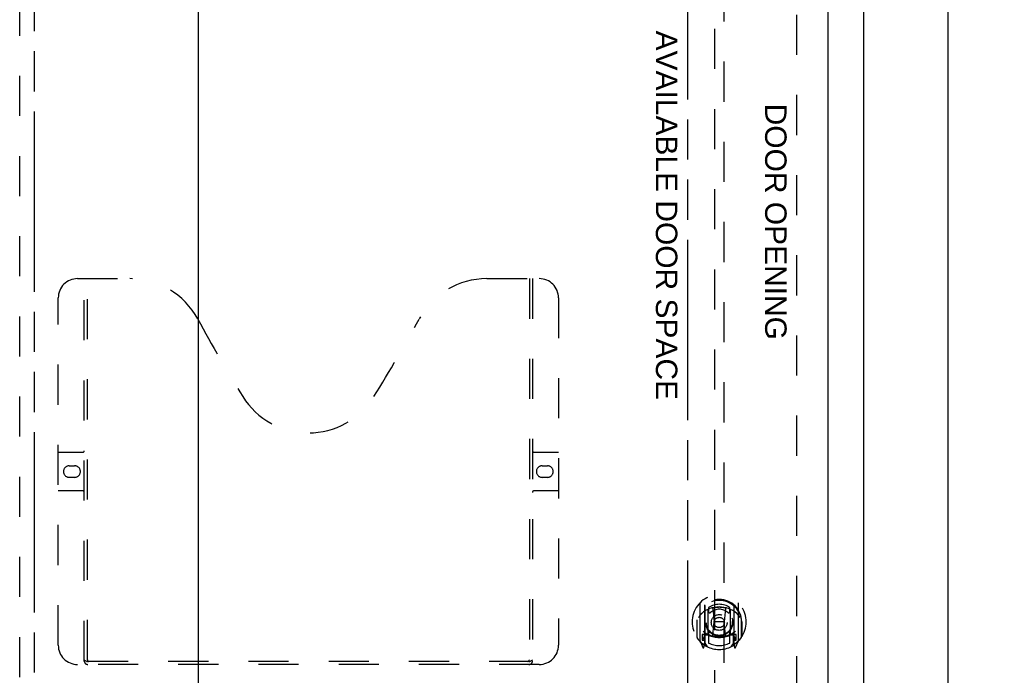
# Model space of a CAD drawing. Header units: inches. Extents: x 0 to 189, y 0 to 122.
# Tile 11 of 44: x 69 to 94, y 11 to 28. Entities that reach past the tile are written whole.
import ezdxf

# ---------------------------------------------------------------- set-up
doc = ezdxf.new("R2010")
doc.units = ezdxf.units.IN
doc.header["$LTSCALE"] = 10.388889
doc.header["$MEASUREMENT"] = 0
doc.linetypes.add('HIDDEN', pattern=[0.2, 0.1, -0.1])
doc.linetypes.add('PHANTOM', pattern=[0.8, 0.45, -0.05, 0.1, -0.05, 0.1, -0.05])
doc.layers.get('0').update_dxf_attribs({"linetype": 'CONTINUOUS'})
for name, color, linetype in [('AVAIL_DOOR_SPACE', 7, 'CONTINUOUS'), ('DEFAULT_2', 8, 'HIDDEN'), ('DIMENSIONS', 7, 'CONTINUOUS')]:
    doc.layers.add(name, color=color, linetype=linetype)
doc.styles.get("Standard").update_dxf_attribs({"font": 'arial.ttf'})
doc.dimstyles.new('DIMSTYLE_1', dxfattribs={"dimtxt": 0.833333, "dimasz": 1.111111, "dimexe": 0.09, "dimexo": 0.07, "dimgap": 0.0375, "dimtad": 0, "dimtih": 1, "dimtoh": 1, "dimzin": 4, "dimdsep": 46, "dimtxsty": 'Standard', "dimblk": '_FILLED', "dimblk1": '_FILLED', "dimblk2": '_FILLED', "dimcen": 0.09, "dimazin": 1, "dimtfac": 1, "dimtdec": 3, "dimtofl": 0, "dimtmove": 0, "dimatfit": 3, "dimldrblk": '_FILLED', "dimfxl": 0, "dimtolj": 1, "dimtzin": 4, "dimarcsym": 0})

# ---------------------------------------------------------------- blocks, each defined once
blk = doc.blocks.new('_FILLED')
at = {"color": 0, "linetype": 'ByBlock'}
blk.add_solid([(0, 0), (-1, 0.2), (-1, -0.2)], dxfattribs=at)
blk = doc.blocks.new('*D2')
at = {"layer": 'DIMENSIONS', "color": 2, "linetype": 'Continuous'}
for p, q in [((91.389, 85.992), (93.963, 85.992)), ((92.963, 85.992), (92.963, 47.455)), ((92.963, 7.252), (92.963, 45.788)), ((91.389, 7.252), (93.963, 7.252))]:
    blk.add_line(p, q, dxfattribs=at)
at = {"layer": 'DIMENSIONS', "color": 2, "linetype": 'Continuous', "xscale": 1.1111111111, "yscale": 1.1111111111, "zscale": 1.1111111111}
for p, rotation in [((92.963, 85.992), 90), ((92.963, 7.252), 270)]:
    blk.add_blockref('_FILLED', p, dxfattribs=dict(at, rotation=rotation))
at = {"layer": 'DIMENSIONS', "color": 2, "linetype": 'Continuous', "insert": (92.963, 47.038), "char_height": 0.8333, "width": 2.91202, "attachment_point": 2, "line_spacing_factor": 0.9}
blk.add_mtext('78.74', dxfattribs=at)
blk = doc.blocks.new('*D8')
at = {"layer": 'DIMENSIONS', "color": 2, "linetype": 'Continuous'}
for p, q in [((73.545, 83.867), (73.545, 47.455)), ((73.545, 9.377), (73.545, 45.788))]:
    blk.add_line(p, q, dxfattribs=at)
at = {"layer": 'DIMENSIONS', "color": 2, "linetype": 'Continuous', "xscale": 1.1111111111, "yscale": 1.1111111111, "zscale": 1.1111111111}
for p, rotation in [((73.545, 83.867), 90), ((73.545, 9.377), 270)]:
    blk.add_blockref('_FILLED', p, dxfattribs=dict(at, rotation=rotation))
at = {"layer": 'DIMENSIONS', "color": 2, "linetype": 'Continuous', "insert": (73.545, 47.038), "char_height": 0.8333, "width": 2.91202, "attachment_point": 2, "line_spacing_factor": 0.9}
blk.add_mtext('74.49', dxfattribs=at)
blk = doc.blocks.new('*D9')
at = {"layer": 'DIMENSIONS', "color": 2, "linetype": 'Continuous'}
for p, q in [((73.545, 9.377), (73.545, 11.599)), ((73.545, 8.252), (73.545, 5.715)), ((73.545, 5.715), (74.33, 5.715))]:
    blk.add_line(p, q, dxfattribs=at)
at = {"layer": 'DIMENSIONS', "color": 2, "linetype": 'Continuous', "xscale": 1.1111111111, "yscale": 1.1111111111, "zscale": 1.1111111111}
for p, rotation in [((73.545, 9.377), 270), ((73.545, 8.252), 90)]:
    blk.add_blockref('_FILLED', p, dxfattribs=dict(at, rotation=rotation))
at = {"layer": 'DIMENSIONS', "color": 2, "linetype": 'Continuous', "insert": (74.747, 6.132), "char_height": 0.8333, "width": 2.26456, "attachment_point": 1, "line_spacing_factor": 0.9}
blk.add_mtext('1.13', dxfattribs=at)
blk = doc.blocks.new('*D12')
at = {"layer": 'DIMENSIONS', "color": 2, "linetype": 'Continuous'}
for p, q in [((86.22, 63.15), (83.913, 63.15)), ((89.845, 63.15), (92.068, 63.15))]:
    blk.add_line(p, q, dxfattribs=at)
at = {"layer": 'DIMENSIONS', "color": 2, "linetype": 'Continuous', "xscale": 1.1111111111, "yscale": 1.1111111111, "zscale": 1.1111111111}
blk.add_blockref('_FILLED', (86.22, 63.15), dxfattribs=at)
at = {"layer": 'DIMENSIONS', "color": 2, "linetype": 'Continuous', "xscale": 1.1111111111, "yscale": 1.1111111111, "zscale": 1.1111111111, "rotation": 180}
blk.add_blockref('_FILLED', (89.845, 63.15), dxfattribs=at)
at = {"layer": 'DIMENSIONS', "color": 2, "linetype": 'Continuous', "insert": (83.496, 63.566), "char_height": 0.8333, "width": 2.26456, "attachment_point": 3, "line_spacing_factor": 0.9}
blk.add_mtext('3.63', dxfattribs=at)

msp = doc.modelspace()

# ---------------------------------------------------------------- linework, layer by layer
at = {"color": 3, "linetype": 'Continuous'}
for p, q in [((90.783, 7.356), (90.783, 85.888)), ((89.845, 84.888), (89.845, 8.356))]:
    msp.add_line(p, q, dxfattribs=at)
at = {"layer": 'AVAIL_DOOR_SPACE', "color": 40, "linetype": 'PHANTOM'}
for p, q in [((69.286, 83.867), (69.286, 9.377)), ((86.22, 9.377), (86.22, 39.921))]:
    msp.add_line(p, q, dxfattribs=at)
at = {"layer": 'DEFAULT_2', "color": 8, "linetype": 'HIDDEN'}
for p, q in [((68.911, 8.95), (68.911, 84.294)), ((89.033, 84.294), (89.033, 8.95)), ((86.908, 44.451), (86.908, 9.319)), ((87.158, 9.319), (87.158, 44.451)), ((70.41, 21.356), (71.765, 21.356)), ((70.585, 11.446), (70.585, 21.356)), ((70.665, 11.476), (70.665, 21.356)), ((81.015, 21.356), (82.37, 21.356)), ((82.115, 21.356), (82.115, 11.476)), ((82.195, 21.356), (82.195, 11.446)), ((69.91, 11.856), (69.91, 20.856)), ((82.87, 20.856), (82.87, 11.856)), ((69.91, 16.856), (70.545, 16.856)), ((82.235, 16.856), (82.87, 16.856)), ((70.196, 16.506), (70.333, 16.506)), ((82.446, 16.506), (82.583, 16.506)), ((70.333, 16.206), (70.196, 16.206)), ((82.583, 16.206), (82.446, 16.206)), ((70.545, 15.856), (69.91, 15.856)), ((82.87, 15.856), (82.235, 15.856)), ((86.533, 12.947), (86.533, 11.98)), ((86.65, 12.893), (86.65, 11.877)), ((86.658, 12.868), (86.658, 11.865)), ((86.75, 12.145), (86.75, 12.776)), ((86.758, 12.829), (86.758, 12.726)), ((86.87, 12.803), (86.9, 12.463)), ((87.196, 12.803), (87.165, 12.463)), ((87.308, 12.726), (87.308, 12.829)), ((87.315, 12.776), (87.315, 12.145)), ((87.408, 12.868), (87.408, 11.865)), ((87.415, 12.893), (87.415, 11.877)), ((87.533, 11.98), (87.533, 12.947)), ((86.458, 12.51), (86.458, 12.513)), ((86.458, 12.052), (86.458, 12.51)), ((87.608, 12.51), (87.608, 12.513)), ((87.608, 12.052), (87.608, 12.51)), ((86.45, 12.463), (86.465, 12.463)), ((86.45, 12.463), (86.45, 12.075)), ((86.87, 12.119), (86.9, 12.463)), ((87.165, 12.463), (86.9, 12.463)), ((87.196, 12.119), (87.165, 12.463)), ((87.615, 12.463), (87.6, 12.463)), ((87.615, 12.463), (87.615, 12.075)), ((86.65, 12.134), (86.59, 12.134)), ((86.59, 12.134), (86.59, 11.984)), ((86.628, 12.038), (86.599, 11.992)), ((86.66, 12.097), (86.66, 11.89)), ((86.75, 12.135), (86.678, 12.135)), ((86.746, 12.117), (86.68, 12.117)), ((86.758, 12.165), (86.758, 11.912)), ((87.308, 11.912), (87.308, 12.165)), ((87.388, 12.135), (87.315, 12.135)), ((87.385, 12.117), (87.32, 12.117)), ((87.405, 11.89), (87.405, 12.097)), ((87.475, 12.134), (87.415, 12.134)), ((87.467, 11.992), (87.438, 12.038)), ((87.475, 11.984), (87.475, 12.134)), ((86.537, 11.969), (86.607, 11.793)), ((86.59, 11.984), (86.658, 11.984)), ((86.629, 11.874), (86.633, 11.871)), ((86.636, 11.796), (86.65, 11.877)), ((86.728, 11.815), (86.658, 11.924)), ((87.408, 11.924), (87.338, 11.815)), ((87.408, 11.984), (87.475, 11.984)), ((87.415, 11.877), (87.43, 11.796)), ((87.436, 11.873), (87.437, 11.874)), ((87.437, 11.874), (87.437, 11.874)), ((87.437, 11.874), (87.437, 11.874)), ((87.458, 11.793), (87.529, 11.969)), ((82.37, 11.356), (70.41, 11.356)), ((82.111, 11.436), (70.669, 11.436))]:
    msp.add_line(p, q, dxfattribs=at)
for points in [[(86.845, 12.82), (86.85, 12.822), (86.856, 12.823), (86.861, 12.824), (86.867, 12.826), (86.872, 12.827), (86.878, 12.828), (86.883, 12.83), (86.888, 12.831), (86.894, 12.832), (86.899, 12.833), (86.905, 12.834), (86.91, 12.835), (86.916, 12.836), (86.921, 12.837), (86.927, 12.838), (86.933, 12.839), (86.938, 12.839), (86.944, 12.84), (86.949, 12.841), (86.955, 12.841), (86.96, 12.842), (86.966, 12.843), (86.971, 12.843), (86.977, 12.844), (86.983, 12.844), (86.988, 12.844), (86.994, 12.845), (86.999, 12.845), (87.005, 12.845), (87.011, 12.845), (87.016, 12.846), (87.022, 12.846), (87.027, 12.846), (87.033, 12.846), (87.039, 12.846), (87.044, 12.846), (87.05, 12.846), (87.055, 12.845), (87.061, 12.845), (87.066, 12.845), (87.072, 12.845), (87.078, 12.844), (87.083, 12.844), (87.089, 12.844), (87.094, 12.843), (87.1, 12.843), (87.106, 12.842), (87.111, 12.841), (87.117, 12.841), (87.122, 12.84), (87.128, 12.839), (87.133, 12.839), (87.139, 12.838), (87.144, 12.837), (87.15, 12.836), (87.155, 12.835), (87.161, 12.834), (87.166, 12.833), (87.172, 12.832), (87.177, 12.831), (87.183, 12.83), (87.188, 12.828), (87.194, 12.827), (87.199, 12.826), (87.205, 12.824), (87.21, 12.823), (87.215, 12.822), (87.221, 12.82)], [(86.579, 12.678), (86.577, 12.677), (86.576, 12.676), (86.574, 12.674), (86.572, 12.673), (86.571, 12.671), (86.569, 12.67), (86.567, 12.668), (86.566, 12.666), (86.564, 12.665), (86.562, 12.663), (86.56, 12.661), (86.558, 12.659), (86.557, 12.657), (86.555, 12.654), (86.553, 12.652), (86.551, 12.65), (86.549, 12.647), (86.547, 12.645), (86.544, 12.642), (86.542, 12.639), (86.54, 12.637), (86.538, 12.634), (86.535, 12.63), (86.533, 12.627), (86.531, 12.624), (86.528, 12.62), (86.526, 12.617), (86.523, 12.613), (86.521, 12.609), (86.518, 12.605), (86.515, 12.601), (86.512, 12.596), (86.51, 12.592), (86.507, 12.587), (86.504, 12.582), (86.5, 12.577)], [(87.565, 12.577), (87.562, 12.582), (87.559, 12.587), (87.556, 12.592), (87.553, 12.596), (87.551, 12.601), (87.548, 12.605), (87.545, 12.609), (87.543, 12.613), (87.54, 12.617), (87.538, 12.62), (87.535, 12.624), (87.533, 12.627), (87.53, 12.63), (87.528, 12.634), (87.526, 12.636), (87.524, 12.639), (87.521, 12.642), (87.519, 12.645), (87.517, 12.647), (87.515, 12.65), (87.513, 12.652), (87.511, 12.654), (87.509, 12.657), (87.507, 12.659), (87.506, 12.661), (87.504, 12.663), (87.502, 12.665), (87.5, 12.666), (87.498, 12.668), (87.497, 12.67), (87.495, 12.671), (87.493, 12.673), (87.492, 12.674), (87.49, 12.676), (87.489, 12.677), (87.487, 12.678)], [(70.575, 11.476), (70.591, 11.465), (70.607, 11.456), (70.623, 11.447), (70.638, 11.441), (70.654, 11.437), (70.669, 11.436)], [(82.111, 11.436), (82.126, 11.437), (82.141, 11.441), (82.157, 11.447), (82.173, 11.456), (82.189, 11.465), (82.205, 11.476)]]:
    msp.add_lwpolyline(points, dxfattribs=at)
for radius in [0.35, 0.335, 0.205, 0.133]:
    msp.add_circle((87.033, 12.445), radius, dxfattribs=at)
for centre, radius, start, end in [((70.41, 20.856), 0.5, 90, 180), ((71.765, 19.356), 2, 28.4813, 90), ((81.015, 19.356), 2, 90, 151.5187), ((82.37, 20.856), 0.5, 0, 90), ((108.073, 39.054), 39.307, 208.4813, 211.8705), ((44.707, 39.054), 39.307, 328.1295, 331.5187), ((76.39, 19.356), 2, 211.8705, 328.1295), ((70.545, 16.896), 0.04, 270, 360), ((82.235, 16.896), 0.04, 180, 270), ((70.196, 16.356), 0.15, 90, 270), ((70.333, 16.356), 0.15, 270, 90), ((82.446, 16.356), 0.15, 90, 270), ((82.583, 16.356), 0.15, 270, 90), ((70.545, 15.816), 0.04, 0, 90), ((82.235, 15.816), 0.04, 90, 180), ((87.033, 12.463), 0.7, 305.5126, 234.4874), ((87.033, 12.461), 0.583, 0.2464, 179.7536), ((87.033, 12.435), 0.58, 7.6622, 172.3378), ((86.548, 12.947), 0.015, 135.0748, 180), ((87.033, 12.146), 0.7, 49.529, 130.471), ((86.665, 12.893), 0.015, 130.3587, 180), ((86.678, 12.868), 0.02, 129.3378, 179.9984), ((86.765, 12.776), 0.015, 112.9863, 180), ((87.033, 12.435), 0.48, 55.0461, 124.9539), ((87.033, 12.445), 0.343, 48.8739, 131.1261), ((86.85, 12.801), 0.02, 5.0796, 105.5752), ((87.215, 12.801), 0.02, 74.4248, 174.9204), ((87.3, 12.776), 0.015, 0, 67.0137), ((87.388, 12.868), 0.02, 0, 50.6594), ((87.4, 12.893), 0.015, 0, 49.6413), ((87.518, 12.947), 0.015, 0, 44.9252), ((86.478, 12.51), 0.02, 172.3378, 180), ((86.788, 12.726), 0.03, 180, 311.1261), ((87.278, 12.726), 0.03, 228.8739, 360), ((87.588, 12.51), 0.02, 0, 7.6622), ((86.478, 12.052), 0.02, 180, 215.2961), ((87.033, 12.445), 0.7, 215.2961, 324.7039), ((86.603, 11.989), 0.005, 147.3208, 270), ((87.033, 12.776), 0.7, 233.2319, 306.7681), ((86.47, 12.139), 0.188, 327.3208, 360), ((86.678, 12.115), 0.02, 90, 180), ((86.68, 12.097), 0.02, 90, 180), ((86.746, 12.097), 0.02, 66.536, 90), ((86.765, 12.145), 0.015, 180, 247.0137), ((87.033, 12.758), 0.7, 246.536, 293.464), ((86.788, 12.165), 0.03, 48.8739, 180), ((87.033, 12.445), 0.343, 228.8739, 311.1261), ((86.85, 12.121), 0.02, 254.3869, 354.9204), ((87.216, 12.121), 0.02, 185.0796, 285.6131), ((87.278, 12.165), 0.03, 0, 131.1261), ((87.3, 12.145), 0.015, 292.9863, 360), ((87.32, 12.097), 0.02, 90, 113.464), ((87.385, 12.097), 0.02, 0, 90), ((87.388, 12.115), 0.02, 0, 90), ((87.596, 12.139), 0.188, 180, 212.6792), ((87.463, 11.989), 0.005, 270, 32.6792), ((87.588, 12.052), 0.02, 324.7039, 360), ((70.41, 11.856), 0.5, 180, 270), ((82.37, 11.856), 0.5, 270, 360), ((86.548, 11.98), 0.015, 180, 224.9252), ((86.621, 11.799), 0.015, 201.8041, 350), ((86.638, 11.91), 0.02, 234.4874, 360), ((86.64, 11.89), 0.02, 234.7457, 360), ((86.678, 11.865), 0.02, 180, 238.5295), ((87.033, 12.445), 0.6, 242.7204, 297.2796), ((87.388, 11.865), 0.02, 301.4688, 359.9992), ((87.425, 11.89), 0.02, 180, 305.2543), ((87.428, 11.91), 0.02, 180, 305.5126), ((87.444, 11.799), 0.015, 190, 338.1959), ((87.518, 11.98), 0.015, 315.0748, 360), ((70.675, 11.446), 0.09, 180, 270), ((70.705, 11.476), 0.04, 180, 270), ((82.075, 11.476), 0.04, 270, 360), ((82.105, 11.446), 0.09, 270, 360)]:
    msp.add_arc(centre, radius, start, end, dxfattribs=at)

# ---------------------------------------------------------------- texts
at = {"layer": 'DIMENSIONS', "color": 2, "linetype": 'Continuous', "char_height": 0.55556, "attachment_point": 2, "rotation": 270, "line_spacing_factor": 0.9}
for s, insert, width in [('AVAILABLE DOOR SPACE', (85.948, 22.997), 9.55597), ('DOOR OPENING', (88.778, 22.829), 6.11318)]:
    msp.add_mtext(s, dxfattribs=dict(at, insert=insert, width=width))

# ---------------------------------------------------------------- dimensions: what is measured, and where the dimension line sits
at = {"layer": 'DIMENSIONS', "color": 2, "linetype": 'Continuous'}
for base, p1, p2, picture, middle in [((92.963, 7.252), (91.319, 85.992), (91.319, 7.252), '*D2', (92.963, 46.617)), ((73.545, 9.377), (86.22, 83.867), (86.22, 9.377), '*D8', (73.544, 46.617)), ((73.544634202, 8.251816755), (86.220405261, 9.376816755), (89.845405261, 8.251816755), '*D9', (75.915356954, 5.710712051))]:
    dim = msp.add_linear_dim(base=base, p1=p1, p2=p2, angle=270, text='<>\\P[]', dimstyle='DIMSTYLE_1', dxfattribs=at)
    dim.commit()
    dim.dimension.update_dxf_attribs({"geometry": picture, "text_midpoint": middle, "dimtype": 160})
dim = msp.add_linear_dim(base=(89.845405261, 63.149706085), p1=(86.220405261, 83.866816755), p2=(89.845405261, 8.355816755), text='<>\\P[]', dimstyle='DIMSTYLE_1', dxfattribs=at)
dim.commit()
dim.dimension.update_dxf_attribs({"geometry": '*D12', "text_midpoint": (82.362991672, 63.145059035), "dimtype": 160})

doc.saveas('drawing.dxf')
